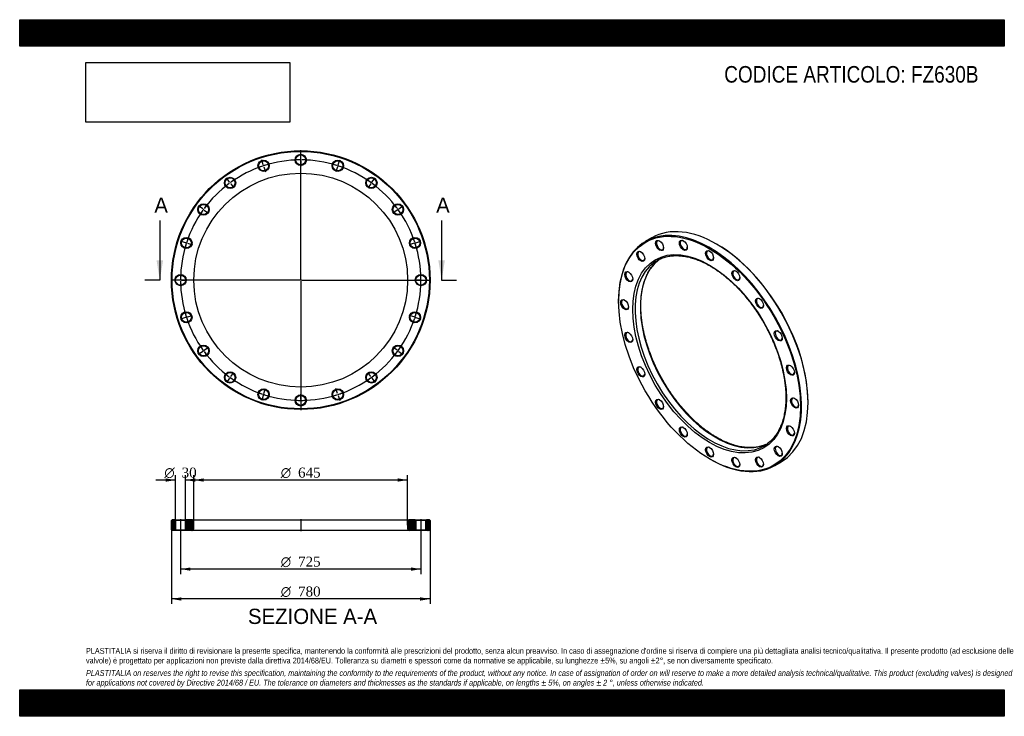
# Model space of a CAD drawing. Header units: millimetres. Extents: x 0 to 2970, y 0 to 2100.
import ezdxf
from ezdxf.enums import TextEntityAlignment as Align
from ezdxf.lldxf.tags import DXFTag

# ---------------------------------------------------------------- set-up
doc = ezdxf.new("R2010")
doc.units = ezdxf.units.MM
doc.header["$LTSCALE"] = 10
for name, color, linetype in [('Default', 7, 'Continuous'), ('DV2_Default', 7, 'Continuous'), ('DV3_Default', 7, 'Continuous'), ('FZ630B', 7, 'Continuous')]:
    doc.layers.add(name, color=color, linetype=linetype)
doc.styles.add('SEACAD_Solid_Edge_ANSI', font='seans.ttf')
doc.styles.add('SEACAD_Solid_Edge_ANSI1_Symbols', font='semeca1.ttf')
doc.styles.add('SEACAD_Times_New_Roman', font='times.ttf')
tags = doc.linetypes.add('CENTER2', pattern=[28.575, 19.05, -3.175, 3.175, -3.175]).pattern_tags.tags
tags[10:11] = [DXFTag(74, 4), DXFTag(75, 0), DXFTag(340, '0'), DXFTag(46, 0.0), DXFTag(50, 0.0), DXFTag(44, 0.0), DXFTag(45, 0.0)]
tags[8:9] = [DXFTag(74, 4), DXFTag(75, 0), DXFTag(340, '0'), DXFTag(46, 0.0), DXFTag(50, 0.0), DXFTag(44, 0.0), DXFTag(45, 0.0)]
tags[6:7] = [DXFTag(74, 4), DXFTag(75, 0), DXFTag(340, '0'), DXFTag(46, 0.0), DXFTag(50, 0.0), DXFTag(44, 0.0), DXFTag(45, 0.0)]
tags[4:5] = [DXFTag(74, 4), DXFTag(75, 0), DXFTag(340, '0'), DXFTag(46, 0.0), DXFTag(50, 0.0), DXFTag(44, 0.0), DXFTag(45, 0.0)]
picture_1 = doc.add_image_def('image1.jpg', size_in_pixel=(4302, 1260))

# ---------------------------------------------------------------- blocks, each defined once
blk = doc.blocks.new('SE')
at = {"layer": 'FZ630B', "color": 7, "linetype": 'Continuous'}
for p, q in [((1907.2, 1442.8), (1887.4, 1431.4)), ((2103.6, 1422.7), (2102.2, 1423.5)), ((1806.6, 1252.8), (1806.6, 1251.2)), ((2378, 945.8), (2378, 947.5)), ((2081, 776), (2082.4, 775.2)), ((2277.4, 755.9), (2297.2, 767.3))]:
    blk.add_line(p, q, dxfattribs=at)
for centre, major_axis in [((2081, 1092.8), (-194, 336)), ((2081, 1092.8), (163.8, -283.6)), ((1930.3, 1419.2), (8.5, -14.7)), ((2001.8, 1420), (8.5, -14.7)), ((1873.6, 1386.5), (8.5, -14.7)), ((2081, 1388.8), (8.5, -14.7)), ((1837.2, 1325), (8.5, -14.7)), ((2160.2, 1328.6), (8.5, -14.7)), ((1824.7, 1240.8), (8.5, -14.7)), ((2231.6, 1245.3), (8.5, -14.7)), ((1837.2, 1142.1), (8.5, -14.7)), ((2288.3, 1147), (8.5, -14.7)), ((1873.6, 1038.5), (8.5, -14.7)), ((2324.8, 1043.5), (8.5, -14.7)), ((1930.3, 940.3), (8.5, -14.7)), ((2337.3, 944.8), (8.5, -14.7)), ((2001.8, 857), (8.5, -14.7)), ((2324.8, 860.6), (8.5, -14.7)), ((2081, 796.8), (8.5, -14.7)), ((2288.3, 799.1), (8.5, -14.7)), ((2160.2, 765.6), (8.5, -14.7)), ((2231.6, 766.4), (8.5, -14.7))]:
    blk.add_ellipse(centre, major_axis=major_axis, ratio=0.57735, dxfattribs=at)
for centre, major_axis, start_param, end_param in [((2102.2, 1105), (-195, 337.7), 3.141593, 6.283185), ((2082.4, 1093.6), (195, -337.7), 0, 3.926991), ((1931.7, 1420), (-7.5, 13), 0, 3.862367), ((1931.7, 1420), (-7.5, 13), 5.562411, 6.283185), ((2003.2, 1420.8), (-7.5, 13), 0, 3.862367), ((2003.2, 1420.8), (-7.5, 13), 5.562411, 6.283185), ((1875, 1387.3), (-7.5, 13), 0, 3.862367), ((1875, 1387.3), (-7.5, 13), 5.562411, 6.283185), ((2082.4, 1389.6), (-7.5, 13), 0, 3.862367), ((2082.4, 1389.6), (-7.5, 13), 5.562411, 6.283185), ((2103.6, 1105.9), (194, -336), 0.785398, 2.356194), ((2084.5, 1094.8), (-161.3, 279.3), 0.069254, 3.068912), ((2100.1, 1103.8), (161.3, -279.3), 3.213431, 6.214321), ((2084.5, 1094.8), (-161.3, 279.3), 0, 0.069254), ((2084.5, 1094.8), (-161.3, 279.3), 6.214883, 6.283185), ((2100.1, 1103.8), (161.3, -279.3), 3.189848, 3.213431), ((1838.6, 1325.8), (-7.5, 13), 0, 3.862367), ((1838.6, 1325.8), (-7.5, 13), 5.562411, 6.283185), ((2161.6, 1329.4), (-7.5, 13), 0, 3.862367), ((2161.6, 1329.4), (-7.5, 13), 5.562411, 6.283185), ((1826.1, 1241.6), (-7.5, 13), 0, 3.862367), ((1826.1, 1241.6), (-7.5, 13), 5.562411, 6.283185), ((2233.1, 1246.1), (-7.5, 13), 0, 3.862367), ((2233.1, 1246.1), (-7.5, 13), 5.562411, 6.283185), ((2289.8, 1147.9), (-7.5, 13), 0, 3.862367), ((2289.8, 1147.9), (-7.5, 13), 5.562411, 6.283185), ((1838.6, 1142.9), (-7.5, 13), 0, 3.862367), ((1838.6, 1142.9), (-7.5, 13), 5.562411, 6.283185), ((1875, 1039.4), (-7.5, 13), 0, 3.862367), ((1875, 1039.4), (-7.5, 13), 5.562411, 6.283185), ((2326.2, 1044.3), (-7.5, 13), 0, 3.862367), ((2326.2, 1044.3), (-7.5, 13), 5.562411, 6.283185), ((1931.7, 941.1), (-7.5, 13), 0, 3.862367), ((1931.7, 941.1), (-7.5, 13), 5.562411, 6.283185), ((2338.7, 945.6), (-7.5, 13), 0, 3.862367), ((2338.7, 945.6), (-7.5, 13), 5.562411, 6.283185), ((2003.2, 857.8), (-7.5, 13), 0, 3.862367), ((2003.2, 857.8), (-7.5, 13), 5.562411, 6.283185), ((2326.2, 861.4), (-7.5, 13), 0, 3.862367), ((2326.2, 861.4), (-7.5, 13), 5.562411, 6.283185), ((2082.4, 797.6), (-7.5, 13), 0, 3.862367), ((2082.4, 797.6), (-7.5, 13), 5.562411, 6.283185), ((2084.5, 1094.8), (-161.3, 279.3), 3.068912, 3.206756), ((2100.1, 1103.8), (161.3, -279.3), -0.068864, -0.048255), ((2289.8, 799.9), (-7.5, 13), 0, 3.862367), ((2289.8, 799.9), (-7.5, 13), 5.562411, 6.283185), ((2082.4, 1093.6), (195, -337.7), 5.497787, 6.283185), ((2161.6, 766.4), (-7.5, 13), 0, 3.862367), ((2161.6, 766.4), (-7.5, 13), 5.562411, 6.283185), ((2233.1, 767.2), (-7.5, 13), 0, 3.862367), ((2233.1, 767.2), (-7.5, 13), 5.562411, 6.283185)]:
    blk.add_ellipse(centre, major_axis=major_axis, ratio=0.57735, start_param=start_param, end_param=end_param, dxfattribs=at)
for points, knots in [([(2102.6, 840.7), (2100.9, 841.7), (2096.7, 844.2), (2089.2, 848.8), (2080.6, 854.6), (2071.9, 860.8), (2063.2, 867.3), (2054.6, 874.2), (2046.1, 881.5), (2037.7, 889), (2029.3, 896.9), (2021, 905.1), (2012.9, 913.6), (2004.9, 922.4), (1997, 931.4), (1989.3, 940.7), (1981.8, 950.3), (1974.4, 960.1), (1967.2, 970), (1960.2, 980.2), (1953.4, 990.6), (1946.9, 1001.2), (1940.6, 1011.8), (1934.5, 1022.7), (1928.6, 1033.6), (1923, 1044.7), (1917.7, 1055.8), (1912.6, 1067.1), (1907.9, 1078.3), (1903.4, 1089.6), (1899.2, 1101), (1895.3, 1112.3), (1891.7, 1123.6), (1888.4, 1134.9), (1885.5, 1146.2), (1882.8, 1157.4), (1880.5, 1168.5), (1878.5, 1179.5), (1876.8, 1190.3), (1875.5, 1201.1), (1874.5, 1211.7), (1873.8, 1222.1), (1873.5, 1232.4), (1873.5, 1242.5), (1873.8, 1252.4), (1874.5, 1262), (1875.5, 1271.4), (1876.8, 1280.6), (1878.4, 1289.4), (1880.4, 1298.1), (1882.7, 1306.4), (1885.3, 1314.4), (1888.2, 1322.1), (1891.5, 1329.5), (1895, 1336.5), (1898.8, 1343.3), (1902.9, 1349.6), (1907.4, 1355.6), (1912.1, 1361.2), (1917, 1366.5), (1922.3, 1371.3), (1926.1, 1374.6), (1927.9, 1375.9), (1928, 1375.9)], [0, 0, 0, 0, 0.008806, 0.025563, 0.042322, 0.059084, 0.075848, 0.092614, 0.109382, 0.126153, 0.142927, 0.159703, 0.176481, 0.193262, 0.210044, 0.226829, 0.243614, 0.260402, 0.27719, 0.293979, 0.31077, 0.32756, 0.344351, 0.361142, 0.377933, 0.394724, 0.411514, 0.428303, 0.445091, 0.461878, 0.478663, 0.495447, 0.512228, 0.529008, 0.545785, 0.56256, 0.579332, 0.596101, 0.612868, 0.629631, 0.646392, 0.66315, 0.679906, 0.696659, 0.71341, 0.73016, 0.74691, 0.76366, 0.780412, 0.797167, 0.813928, 0.830697, 0.847475, 0.864268, 0.881078, 0.897908, 0.914762, 0.931644, 0.948556, 0.965499, 0.982473, 0.999475, 1, 1, 1, 1]), ([(1934.3, 1379.6), (1935.2, 1380), (1938, 1381.3), (1943.6, 1383.2), (1950.4, 1385.2), (1957.6, 1386.8), (1964.9, 1387.9), (1972.3, 1388.6), (1980, 1388.9), (1987.8, 1388.7), (1995.7, 1388.1), (2003.8, 1387.1), (2012, 1385.6), (2020.3, 1383.7), (2028.7, 1381.4), (2037.2, 1378.7), (2045.7, 1375.6), (2054.3, 1372), (2063, 1368), (2071.7, 1363.7), (2080.4, 1358.9), (2089.1, 1353.7), (2097.8, 1348.2), (2106.5, 1342.3), (2115.2, 1336), (2123.9, 1329.3), (2132.4, 1322.4), (2140.9, 1315), (2149.4, 1307.4), (2157.7, 1299.4), (2165.9, 1291.1), (2174, 1282.5), (2182, 1273.7), (2189.8, 1264.6), (2197.5, 1255.2), (2205, 1245.6), (2212.3, 1235.7), (2219.4, 1225.7), (2226.3, 1215.4), (2233.1, 1205), (2239.6, 1194.4), (2245.8, 1183.7), (2251.8, 1172.8), (2257.6, 1161.8), (2263.1, 1150.7), (2268.4, 1139.6), (2273.3, 1128.3), (2278, 1117), (2282.4, 1105.7), (2286.6, 1094.4), (2290.4, 1083.1), (2293.9, 1071.7), (2297, 1060.5), (2299.9, 1049.2), (2302.5, 1038.1), (2304.7, 1027), (2306.6, 1016), (2308.2, 1005.2), (2309.4, 994.5), (2310.3, 983.9), (2310.9, 973.5), (2311.1, 963.3), (2311, 953.3), (2310.6, 943.5), (2309.9, 933.9), (2308.8, 924.6), (2307.3, 915.5), (2305.6, 906.7), (2303.5, 898.2), (2301.2, 889.9), (2298.5, 882), (2295.4, 874.4), (2292.1, 867.1), (2288.5, 860.1), (2284.6, 853.5), (2280.4, 847.3), (2275.9, 841.4), (2271.1, 835.8), (2266.1, 830.7), (2260.8, 826), (2257.5, 823.4), (2255.6, 822)], [0, 0, 0, 0, 0.005006, 0.017956, 0.030892, 0.04381, 0.056706, 0.069579, 0.082429, 0.095256, 0.108065, 0.120855, 0.133631, 0.146394, 0.159148, 0.171895, 0.184636, 0.197373, 0.210107, 0.222841, 0.235574, 0.248307, 0.261041, 0.273777, 0.286513, 0.299252, 0.311992, 0.324735, 0.337479, 0.350225, 0.362973, 0.375722, 0.388473, 0.401226, 0.41398, 0.426735, 0.439491, 0.452248, 0.465006, 0.477764, 0.490523, 0.503281, 0.51604, 0.528799, 0.541557, 0.554315, 0.567072, 0.579828, 0.592583, 0.605337, 0.61809, 0.630841, 0.643591, 0.656338, 0.669084, 0.681828, 0.69457, 0.707309, 0.720046, 0.732782, 0.745515, 0.758246, 0.770975, 0.783704, 0.796431, 0.809158, 0.821886, 0.834616, 0.847349, 0.860086, 0.872829, 0.885582, 0.898345, 0.911122, 0.923916, 0.936729, 0.949563, 0.96242, 0.975301, 0.988205, 1, 1, 1, 1]), ([(2250.2, 819), (2248.6, 818.3), (2245.2, 816.9), (2239.1, 814.8), (2232.1, 813), (2224.9, 811.5), (2217.6, 810.5), (2210, 809.9), (2202.4, 809.8), (2194.5, 810.1), (2186.5, 810.8), (2178.4, 811.9), (2170.2, 813.5), (2161.9, 815.5), (2153.5, 818), (2145, 820.8), (2136.4, 824.1), (2127.8, 827.8), (2119.1, 831.8), (2110.6, 836.2), (2105.4, 839.1), (2102.6, 840.7)], [0, 0, 0, 0, 0.03602, 0.090476, 0.144866, 0.199173, 0.253386, 0.307502, 0.361522, 0.415452, 0.469301, 0.52308, 0.576799, 0.630471, 0.684104, 0.737709, 0.791293, 0.844863, 0.898424, 0.951981, 1, 1, 1, 1])]:
    blk.add_open_spline(points, degree=3, knots=knots, dxfattribs=at)
blk = doc.blocks.new('SE1')
at = {"layer": 'Default', "color": 7, "linetype": 'CENTER2'}
for start, end in [(90.4742, 107.5258), (72.4742, 89.5258), (108.4742, 125.5258), (54.4742, 71.5258), (126.4742, 143.5258), (36.4742, 53.5258), (144.4742, 161.5258), (18.4742, 35.5258), (162.4742, 179.5258), (0.4742, 17.5258), (180.4742, 197.5258), (342.4742, 359.5258), (198.4742, 215.5258), (324.4742, 341.5258), (216.4742, 233.5258), (306.4742, 323.5258), (234.4742, 251.5258), (288.4742, 305.5258), (252.4742, 269.5258), (270.4742, 287.5258)]:
    blk.add_arc((847.7, 1314.9), 362.5, start, end, dxfattribs=at)
at = {"layer": 'DV2_Default', "color": 7, "linetype": 'CENTER2'}
for p, q in [((847.7, 1317.9), (847.7, 1706.6)), ((847.7, 1680.4), (847.7, 1696.1)), ((734.7, 1662.5), (729.9, 1677.4)), ((847.7, 1675.9), (847.7, 1678.9)), ((847.7, 1674.4), (847.7, 1658.6)), ((960.6, 1662.5), (965.5, 1677.4)), ((736.1, 1658.2), (735.2, 1661)), ((736.6, 1656.8), (741.5, 1641.8)), ((958.8, 1656.8), (953.9, 1641.8)), ((959.2, 1658.2), (960.2, 1661)), ((632.8, 1610.6), (623.6, 1623.3)), ((635.5, 1606.9), (633.7, 1609.3)), ((636.4, 1605.7), (645.6, 1593)), ((1059, 1605.7), (1049.7, 1593)), ((1059.9, 1606.9), (1061.6, 1609.3)), ((1062.5, 1610.6), (1071.8, 1623.3)), ((552, 1529.7), (539.2, 1539)), ((555.6, 1527), (553.2, 1528.8)), ((556.8, 1526.2), (569.6, 1516.9)), ((1138.5, 1526.2), (1125.8, 1516.9)), ((1139.7, 1527), (1142.2, 1528.8)), ((1143.4, 1529.7), (1156.1, 1539)), ((500.1, 1427.8), (485.1, 1432.7)), ((504.4, 1426.4), (501.5, 1427.3)), ((505.8, 1425.9), (520.8, 1421.1)), ((1189.6, 1425.9), (1174.6, 1421.1)), ((1191, 1426.4), (1193.9, 1427.3)), ((1195.3, 1427.8), (1210.3, 1432.7)), ((844.7, 1314.9), (455.9, 1314.9)), ((482.2, 1314.9), (466.4, 1314.9)), ((486.7, 1314.9), (483.7, 1314.9)), ((488.2, 1314.9), (503.9, 1314.9)), ((849.2, 1314.9), (846.2, 1314.9)), ((847.7, 1316.4), (847.7, 1313.4)), ((847.7, 1311.9), (847.7, 923.1)), ((850.7, 1314.9), (1239.4, 1314.9)), ((1207.2, 1314.9), (1191.4, 1314.9)), ((1207.2, 1314.9), (1193.4, 1314.9)), ((1208.7, 1314.9), (1211.7, 1314.9)), ((1208.7, 1314.9), (1211.7, 1314.9)), ((1213.2, 1314.9), (1226.9, 1314.9)), ((1213.2, 1314.9), (1228.9, 1314.9)), ((500.1, 1201.9), (485.1, 1197)), ((504.4, 1203.3), (501.5, 1202.4)), ((505.8, 1203.8), (520.8, 1208.6)), ((1189.6, 1203.8), (1174.6, 1208.6)), ((1191, 1203.3), (1193.9, 1202.4)), ((1195.3, 1201.9), (1210.3, 1197)), ((552, 1100), (539.2, 1090.8)), ((555.6, 1102.7), (553.2, 1100.9)), ((556.8, 1103.5), (569.6, 1112.8)), ((1138.5, 1103.5), (1125.8, 1112.8)), ((1139.7, 1102.7), (1142.2, 1100.9)), ((1143.4, 1100), (1156.1, 1090.8)), ((632.8, 1019.2), (623.6, 1006.4)), ((635.5, 1022.8), (633.7, 1020.4)), ((636.4, 1024), (645.6, 1036.8)), ((1059, 1024), (1049.7, 1036.8)), ((1059.9, 1022.8), (1061.6, 1020.4)), ((1062.5, 1019.2), (1071.8, 1006.4)), ((736.6, 973), (741.5, 987.9)), ((958.8, 973), (953.9, 987.9)), ((734.7, 967.2), (729.9, 952.3)), ((736.1, 971.5), (735.2, 968.7)), ((847.7, 955.4), (847.7, 971.1)), ((847.7, 953.9), (847.7, 950.9)), ((959.2, 971.5), (960.2, 968.7)), ((960.6, 967.2), (965.5, 952.3)), ((847.7, 949.4), (847.7, 933.6))]:
    blk.add_line(p, q, dxfattribs=at)
for start, end in [(105.0364, 107.5258), (90.4742, 92.9636), (89.7629, 90.2371), (87.0364, 89.5258), (72.4742, 74.9636), (108.4742, 110.9636), (107.7629, 108.2371), (71.7629, 72.2371), (69.0364, 71.5258), (126.4742, 128.9636), (125.7629, 126.2371), (123.0364, 125.5258), (54.4742, 56.9636), (53.7629, 54.2371), (51.0364, 53.5258), (144.4742, 146.9636), (143.7629, 144.2371), (141.0364, 143.5258), (36.4742, 38.9636), (35.7629, 36.2371), (33.0364, 35.5258), (161.7629, 162.2371), (159.0364, 161.5258), (18.4742, 20.9636), (17.7629, 18.2371), (162.4742, 164.9636), (15.0364, 17.5258), (177.0364, 179.5258), (179.7629, 180.2371), (180.4742, 182.9636), (0.4742, 2.9636), (357.0364, 359.5258), (0.4742, 2.6475), (357.3525, 359.5258), (359.7629, 0.2371), (359.7629, 0.2371), (195.0364, 197.5258), (342.4742, 344.9636), (197.7629, 198.2371), (198.4742, 200.9636), (339.0364, 341.5258), (341.7629, 342.2371), (213.0364, 215.5258), (215.7629, 216.2371), (216.4742, 218.9636), (321.0364, 323.5258), (323.7629, 324.2371), (324.4742, 326.9636), (231.0364, 233.5258), (233.7629, 234.2371), (234.4742, 236.9636), (303.0364, 305.5258), (305.7629, 306.2371), (306.4742, 308.9636), (249.0364, 251.5258), (251.7629, 252.2371), (252.4742, 254.9636), (267.0364, 269.5258), (269.7629, 270.2371), (270.4742, 272.9636), (285.0364, 287.5258), (287.7629, 288.2371), (288.4742, 290.9636)]:
    blk.add_arc((847.7, 1314.9), 362.5, start, end, dxfattribs=at)
at = {"layer": 'FZ630B', "color": 7, "linetype": 'Continuous'}
for centre, radius in [((847.7, 1314.9), 390), ((847.7, 1314.9), 388), ((847.7, 1677.4), 17), ((735.7, 1659.6), 17), ((735.7, 1659.6), 15), ((847.7, 1677.4), 15), ((959.7, 1659.6), 17), ((959.7, 1659.6), 15), ((847.7, 1314.9), 322.5), ((634.6, 1608.1), 17), ((634.6, 1608.1), 15), ((1060.8, 1608.1), 17), ((1060.8, 1608.1), 15), ((554.4, 1527.9), 17), ((1141, 1527.9), 17), ((554.4, 1527.9), 15), ((1141, 1527.9), 15), ((502.9, 1426.9), 17), ((502.9, 1426.9), 15), ((1192.4, 1426.9), 17), ((1192.4, 1426.9), 15), ((485.2, 1314.9), 17), ((485.2, 1314.9), 15), ((1210.2, 1314.9), 17), ((1210.2, 1314.9), 15), ((502.9, 1202.8), 17), ((502.9, 1202.8), 15), ((1192.4, 1202.8), 17), ((1192.4, 1202.8), 15), ((554.4, 1101.8), 17), ((554.4, 1101.8), 15), ((1141, 1101.8), 17), ((1141, 1101.8), 15), ((634.6, 1021.6), 17), ((634.6, 1021.6), 15), ((1060.8, 1021.6), 17), ((1060.8, 1021.6), 15), ((735.7, 970.1), 17), ((735.7, 970.1), 15), ((959.7, 970.1), 17), ((959.7, 970.1), 15), ((847.7, 952.4), 17), ((847.7, 952.4), 15)]:
    blk.add_circle(centre, radius, dxfattribs=at)
blk = doc.blocks.new('SE3')
at = {"color": 7, "linetype": 'Continuous', "style": 'SEACAD_Solid_Edge_ANSI'}
blk.add_text('A', height=46, dxfattribs=at).set_placement((406.1, 1563.9), align=Align.TOP_LEFT)
blk = doc.blocks.new('SE4')
at = {"color": 7, "linetype": 'Continuous', "style": 'SEACAD_Solid_Edge_ANSI'}
blk.add_text('A', height=46, dxfattribs=at).set_placement((1256.1, 1563.9), align=Align.TOP_LEFT)
blk = doc.blocks.new('SEANNOT_GROUP')
at = {"linetype": 'Continuous'}
blk.add_hatch(color=7, dxfattribs=at).paths.add_polyline_path([(412.7, 1374.9), (422.7, 1314.9), (432.7, 1374.9)])
at = {"color": 7, "linetype": 'Continuous'}
blk.add_lwpolyline([(422.7, 1494.9), (422.7, 1314.9)], dxfattribs=at)
blk = doc.blocks.new('SEANNOT_GROUP1')
at = {"linetype": 'Continuous'}
blk.add_hatch(color=7, dxfattribs=at).paths.add_polyline_path([(1262.7, 1374.9), (1272.7, 1314.9), (1282.7, 1374.9)])
at = {"color": 7, "linetype": 'Continuous'}
blk.add_lwpolyline([(1272.7, 1494.9), (1272.7, 1314.9)], dxfattribs=at)
blk = doc.blocks.new('SE2')
at = {"layer": 'Default', "color": 7, "linetype": 'CENTER2'}
for p, q in [((422.7, 1314.9), (377.7, 1314.9)), ((1272.7, 1314.9), (1317.7, 1314.9))]:
    blk.add_line(p, q, dxfattribs=at)
at = {"layer": 'Default'}
for name in ['SE3', 'SE4', 'SEANNOT_GROUP', 'SEANNOT_GROUP1']:
    blk.add_blockref(name, (0, 0), dxfattribs=at)
blk = doc.blocks.new('SE5')
at = {"layer": 'FZ630B', "linetype": 'Continuous'}
h = blk.add_hatch(dxfattribs=at)
h.set_pattern_fill('LINE', scale=0.62992, angle=45, style=0)
h.paths.add_polyline_path([(468.2, 592.1), (459.7, 592.1), (457.7, 590.1), (457.7, 562.1), (459.7, 560.1), (468.2, 560.1), (470.2, 562.1), (470.2, 590.1)])
h = blk.add_hatch(dxfattribs=at)
h.set_pattern_fill('LINE', scale=0.62992, angle=45, style=0)
edge = h.paths.add_edge_path()
edge.add_line((502.2, 560.1), (520.2, 560.1))
edge.add_arc((520.2, 565.1), 5, 270, 360)
edge.add_line((525.2, 565.1), (525.2, 587.1))
edge.add_arc((520.2, 587.1), 5, 0, 90)
edge.add_line((520.2, 592.1), (502.2, 592.1))
edge.add_line((502.2, 592.1), (500.2, 590.1))
edge.add_line((500.2, 590.1), (500.2, 562.1))
edge.add_line((500.2, 562.1), (502.2, 560.1))
h = blk.add_hatch(dxfattribs=at)
h.set_pattern_fill('LINE', scale=0.629921, angle=45, style=0)
edge = h.paths.add_edge_path()
edge.add_line((1195.2, 562.1), (1195.2, 590.1))
edge.add_line((1195.2, 590.1), (1193.2, 592.1))
edge.add_line((1193.2, 592.1), (1175.2, 592.1))
edge.add_arc((1175.2, 587.1), 5, 90, 180)
edge.add_line((1170.2, 587.1), (1170.2, 565.1))
edge.add_arc((1175.2, 565.1), 5, 180, 270)
edge.add_line((1175.2, 560.1), (1193.2, 560.1))
edge.add_line((1193.2, 560.1), (1195.2, 562.1))
h = blk.add_hatch(dxfattribs=at)
h.set_pattern_fill('LINE', scale=0.629921, angle=45, style=0)
h.paths.add_polyline_path([(1225.2, 590.1), (1225.2, 562.1), (1227.2, 560.1), (1235.7, 560.1), (1237.7, 562.1), (1237.7, 590.1), (1235.7, 592.1), (1227.2, 592.1)])
at = {"layer": 'DV3_Default', "color": 7, "linetype": 'CENTER2'}
for p, q in [((485.2, 593.8), (485.2, 558.3)), ((847.7, 593.8), (847.7, 558.3)), ((1210.2, 593.8), (1210.2, 558.3))]:
    blk.add_line(p, q, dxfattribs=at)
at = {"layer": 'FZ630B', "color": 7, "linetype": 'Continuous'}
for p, q in [((459.7, 592.1), (457.7, 590.1)), ((457.7, 562.1), (457.7, 590.1)), ((468.2, 592.1), (459.7, 592.1)), ((468.2, 592.1), (502.2, 592.1)), ((468.2, 592.1), (470.2, 590.1)), ((500.2, 590.1), (470.2, 590.1)), ((470.2, 590.1), (470.2, 562.1)), ((500.2, 590.1), (502.2, 592.1)), ((500.2, 562.1), (500.2, 590.1)), ((520.2, 592.1), (502.2, 592.1)), ((520.2, 592.1), (1175.2, 592.1)), ((525.2, 565.1), (525.2, 587.1)), ((1170.2, 587.1), (1170.2, 565.1)), ((1193.2, 592.1), (1175.2, 592.1)), ((1193.2, 592.1), (1227.2, 592.1)), ((1193.2, 592.1), (1195.2, 590.1)), ((1225.2, 590.1), (1195.2, 590.1)), ((1195.2, 590.1), (1195.2, 562.1)), ((1225.2, 590.1), (1227.2, 592.1)), ((1225.2, 562.1), (1225.2, 590.1)), ((1235.7, 592.1), (1227.2, 592.1)), ((1237.7, 590.1), (1235.7, 592.1)), ((1237.7, 590.1), (1237.7, 562.1)), ((457.7, 562.1), (459.7, 560.1)), ((468.2, 560.1), (459.7, 560.1)), ((470.2, 562.1), (468.2, 560.1)), ((502.2, 560.1), (468.2, 560.1)), ((470.2, 562.1), (500.2, 562.1)), ((502.2, 560.1), (500.2, 562.1)), ((520.2, 560.1), (502.2, 560.1)), ((1175.2, 560.1), (520.2, 560.1)), ((1193.2, 560.1), (1175.2, 560.1)), ((1195.2, 562.1), (1193.2, 560.1)), ((1227.2, 560.1), (1193.2, 560.1)), ((1195.2, 562.1), (1225.2, 562.1)), ((1227.2, 560.1), (1225.2, 562.1)), ((1235.7, 560.1), (1227.2, 560.1)), ((1235.7, 560.1), (1237.7, 562.1))]:
    blk.add_line(p, q, dxfattribs=at)
for centre, start, end in [((520.2, 587.1), 0, 90), ((520.2, 565.1), 270, 0), ((1175.2, 587.1), 90, 180), ((1175.2, 565.1), 180, 270)]:
    blk.add_arc(centre, 5, start, end, dxfattribs=at)
blk = doc.blocks.new('GDimGGroup')
at = {"layer": 'Default', "linetype": 'Continuous'}
for points in [[(515.2, 438.7), (515.2, 448.7), (485.2, 443.7)], [(1180.2, 438.7), (1210.2, 443.7), (1180.2, 448.7)]]:
    blk.add_hatch(color=7, dxfattribs=at).paths.add_polyline_path(points)
at = {"layer": 'Default', "color": 7, "linetype": 'Continuous'}
for p, q in [((485.2, 560.1), (485.2, 428.7)), ((1210.2, 560.1), (1210.2, 428.7)), ((1210.2, 443.7), (485.2, 443.7))]:
    blk.add_line(p, q, dxfattribs=at)
for s, style, p in [('O', 'SEACAD_Solid_Edge_ANSI1_Symbols', (787.5, 481.2)), ('725', 'SEACAD_Times_New_Roman', (839.7, 481.2))]:
    blk.add_text(s, height=30, dxfattribs=dict(at, style=style)).set_placement(p, align=Align.TOP_LEFT)
blk = doc.blocks.new('GDimGGroup1')
at = {"layer": 'Default', "linetype": 'Continuous'}
for points in [[(555.2, 717.3), (525.2, 712.3), (555.2, 707.3)], [(1140.2, 717.3), (1140.2, 707.3), (1170.2, 712.3)]]:
    blk.add_hatch(color=7, dxfattribs=at).paths.add_polyline_path(points)
at = {"layer": 'Default', "color": 7, "linetype": 'Continuous'}
for p, q in [((525.2, 576.1), (525.2, 727.3)), ((1170.2, 576.1), (1170.2, 727.3)), ((1170.2, 712.3), (525.2, 712.3))]:
    blk.add_line(p, q, dxfattribs=at)
for s, style, p in [('O', 'SEACAD_Solid_Edge_ANSI1_Symbols', (787.5, 749.8)), ('645', 'SEACAD_Times_New_Roman', (839.7, 749.8))]:
    blk.add_text(s, height=30, dxfattribs=dict(at, style=style)).set_placement(p, align=Align.TOP_LEFT)
blk = doc.blocks.new('GDimGGroup2')
at = {"layer": 'Default', "linetype": 'Continuous'}
for points in [[(487.7, 348.7), (487.7, 358.7), (457.7, 353.7)], [(1207.7, 348.7), (1237.7, 353.7), (1207.7, 358.7)]]:
    blk.add_hatch(color=7, dxfattribs=at).paths.add_polyline_path(points)
at = {"layer": 'Default', "color": 7, "linetype": 'Continuous'}
for p, q in [((457.7, 576.1), (457.7, 338.7)), ((1237.7, 576.1), (1237.7, 338.7)), ((1237.7, 353.7), (457.7, 353.7))]:
    blk.add_line(p, q, dxfattribs=at)
for s, style, p in [('O', 'SEACAD_Solid_Edge_ANSI1_Symbols', (787.5, 391.2)), ('780', 'SEACAD_Times_New_Roman', (839.7, 391.2))]:
    blk.add_text(s, height=30, dxfattribs=dict(at, style=style)).set_placement(p, align=Align.TOP_LEFT)
blk = doc.blocks.new('GDimGGroup3')
at = {"layer": 'Default', "linetype": 'Continuous'}
for points in [[(440.2, 717.2), (440.2, 707.2), (470.2, 712.2)], [(530.2, 717.2), (500.2, 712.2), (530.2, 707.2)]]:
    blk.add_hatch(color=7, dxfattribs=at).paths.add_polyline_path(points)
at = {"layer": 'Default', "color": 7, "linetype": 'Continuous'}
for p, q in [((470.2, 590.1), (470.2, 727.2)), ((500.2, 590.1), (500.2, 727.2)), ((470.2, 712.2), (410.2, 712.2)), ((560.2, 712.2), (500.2, 712.2))]:
    blk.add_line(p, q, dxfattribs=at)
for s, style, p in [('O', 'SEACAD_Solid_Edge_ANSI1_Symbols', (436.3, 749.7)), ('30', 'SEACAD_Times_New_Roman', (488.5, 749.7))]:
    blk.add_text(s, height=30, dxfattribs=dict(at, style=style)).set_placement(p, align=Align.TOP_LEFT)

msp = doc.modelspace()

# ---------------------------------------------------------------- hatches: boundary and pattern name
at = {"layer": 'Default', "linetype": 'Continuous'}
h = msp.add_hatch(dxfattribs=at)
h.set_pattern_fill('LINE', scale=0.629921, angle=45, style=0)
h.paths.add_polyline_path([(2970, 2020), (2970, 2100), (0, 2100), (0, 2020)])
for points in [[(2970, 2020), (2970, 2100), (0, 2100), (0, 2020)], [(2970, 0), (2970, 80), (0, 80), (0, 0)]]:
    msp.add_hatch(color=7, dxfattribs=at).paths.add_polyline_path(points)
h = msp.add_hatch(dxfattribs=at)
h.set_pattern_fill('LINE', scale=0.629921, angle=45, style=0)
h.paths.add_polyline_path([(2970, 0), (2970, 80), (0, 80), (0, 0)])

# ---------------------------------------------------------------- linework, layer by layer
at = {"layer": 'Default', "color": 7, "linetype": 'Continuous'}
for p, q in [((0, 2100), (2970, 2100)), ((0, 2020), (0, 2100)), ((2970, 2100), (2970, 2020)), ((2970, 2020), (0, 2020)), ((0, 80), (2970, 80)), ((0, 0), (0, 80)), ((2970, 80), (2970, 0)), ((2970, 0), (0, 0))]:
    msp.add_line(p, q, dxfattribs=at)

# ---------------------------------------------------------------- block references
at = {"layer": 'Default'}
for name in ['SE1', 'SE2', 'SE', 'GDimGGroup3', 'GDimGGroup1', 'SE5', 'GDimGGroup2', 'GDimGGroup']:
    msp.add_blockref(name, (0, 0), dxfattribs=at)

# ---------------------------------------------------------------- texts
at = {"layer": 'Default', "color": 7, "linetype": 'Continuous', "style": 'SEACAD_Solid_Edge_ANSI'}
msp.add_text('SEZIONE A-A', height=46, dxfattribs=at).set_placement((688.5, 324.3), align=Align.TOP_LEFT)
at = {"layer": 'Default', "attachment_point": 1}
for s, insert, char_height, width in [('{\\fArial Narrow|b0||i0||c0|p34;\\C7;\\H50.;\\W1.;CODICE ARTICOLO: FZ630B}', (2125.2, 1960.3), 50, 792.996), ("{\\fArial Narrow|b0||i0||c0|p34;\\C7;\\H17.5;\\W1.;PLASTITALIA si riserva il diritto di revisionare la presente specifica, mantenendo la conformità alle prescrizioni del prodotto, senza alcun preavviso. In caso di assegnazione d'ordine si riserva di compiere una più dettagliata analisi tecnico/qualitativa. Il presente prodotto (ad esclusione delle \\P}{\\fArial Narrow|b0||i0||c0|p34;\\C7;\\H17.5;\\W1.;valvole) è progettato per applicazioni non previste dalla direttiva 2014/68/EU. Tolleranza su diametri e spessori come da normative se applicabile, su lunghezze ±5%, su angoli ±2°, se non diversamente specificato.\\P}{\\fArial Narrow|b0||i0||c0|p34;\\C7;\\H5.;\\W1.;   \\P}{\\fArial Narrow|b0||i1||c0|p34;\\C7;\\H17.5;\\W1.;PLASTITALIA on reserves the right to revise this specification, maintaining the conformity to the requirements of the product, without any notice. In case of assignation of order on will reserve to make a more detailed analysis technical/qualitative. This product (excluding valves) is designed \\P}{\\fArial Narrow|b0||i1||c0|p34;\\C7;\\H17.5;\\W1.;for applications not covered by Directive 2014/68 / EU. The tolerance on diameters and thicknesses as the standards if applicable, on lengths ± 5%, on angles ± 2 °, unless otherwise indicated.\\P}", (200, 206), 17.5, 2570)]:
    msp.add_mtext(s, dxfattribs=dict(at, insert=insert, char_height=char_height, width=width))

# ---------------------------------------------------------------- pictures from other files: only their frames are drawn
image = msp.add_image(picture_1, insert=(200, 1791), size_in_units=(614.6, 180))
image.dxf.flags = 7

doc.saveas('drawing.dxf')
